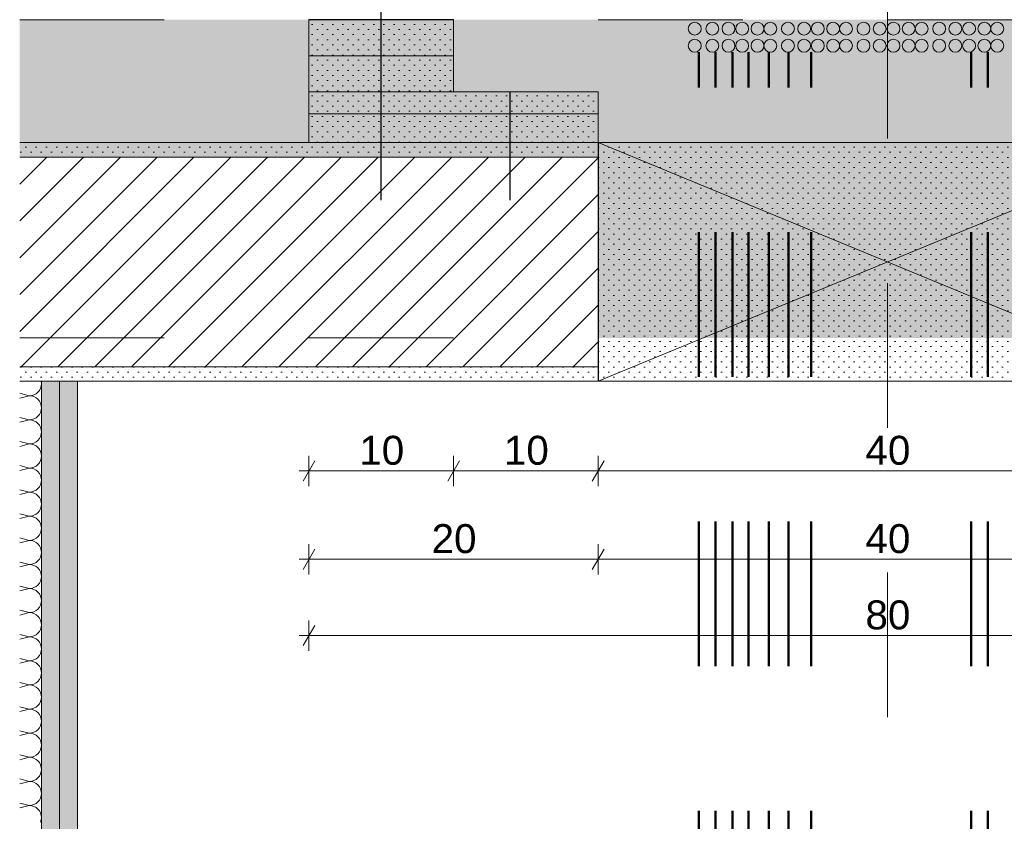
# Model space of a CAD drawing. Header units: metres. Extents: x -0.6 to 10, y -2.1 to 1.5.
# Tile 2 of 25: x -0.598 to 0.083, y -1.548 to -0.994. Entities that reach past the tile are written whole.
import ezdxf

# ---------------------------------------------------------------- set-up
doc = ezdxf.new("R2010")
doc.units = ezdxf.units.M
doc.header["$MEASUREMENT"] = 0
for name, pattern in [('Schnittlinie', [0.06, 0.03, -0.015, 0, -0.015]), ('Strichlinie eng', [0.023, 0.015, -0.008]), ('Untersicht', [0.02, 0.015, -0.005]), ('Wipeout_Contour', [1, 0, -1])]:
    doc.linetypes.add(name, pattern=pattern)
for name, color, linetype in [('152 - Bemaßung_ Beschriftung.Ausbau', 7, 'Continuous'), ('201 - Marker.Schnitt - versteckt Grundriss u. Detail SD', 7, 'Continuous'), ('301 - Elemente.Linie', 7, 'Continuous'), ('605 - Struktur.Wand Innen', 7, 'Continuous'), ('608 - Struktur.Träger', 7, 'Continuous'), ('650 - Abdeckung.Fußboden Aufbau', 7, 'Continuous'), ('653 - Abdeckung.TB Verkofferung', 7, 'Continuous'), ('804 - HKLSE.Elektrik', 7, 'Continuous'), ('Neubau_605 - Struktur.Wand Innen', 7, 'Continuous'), ('Neubau_606 - Struktur.Wand Innen Ausbau', 7, 'Continuous'), ('Neubau_650 - Abdeckung.Fußboden Aufbau', 7, 'Continuous'), ('Neubau_653 - Abdeckung.TB Verkofferung', 7, 'Continuous')]:
    doc.layers.add(name, color=color, linetype=linetype)
doc.styles.add('ERSTELLTER_STIL_1', font='txt')
doc.dimstyles.new('ERSTELLTER_STIL__2', dxfattribs={"dimtxt": 0.02, "dimasz": 0.01064, "dimexe": 0.18, "dimexo": 0.0625, "dimgap": 0, "dimtad": 1, "dimtih": 1, "dimtoh": 1, "dimzin": 0, "dimdsep": 46, "dimtxsty": 'ERSTELLTER_STIL_1', "dimblk": 'ARROWHEAD_2', "dimblk1": 'ARROWHEAD_2', "dimblk2": 'ARROWHEAD_2', "dimcen": 0.09, "dimse1": 1, "dimse2": 1, "dimclrd": 7, "dimclre": 7, "dimclrt": 7, "dimazin": 0, "dimtfac": 1, "dimtdec": 4, "dimtmove": 0, "dimatfit": 3, "dimfxl": 1, "dimtolj": 1, "dimtzin": 0, "dimarcsym": 0})
pattern_1 = [(45, (0, 0), (-0.003535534, 0.003535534), [0, -0.005])]

# ---------------------------------------------------------------- blocks, each defined once
blk = doc.blocks.new('*X1')
at = {"layer": 'Neubau_606 - Struktur.Wand Innen Ausbau', "color": 7, "linetype": 'Continuous', "lineweight": 5}
for p, q in [((-0.58349, -1.24379), (-0.5835, -1.24375)), ((-0.58333, -1.24542), (-0.58349, -1.24379)), ((-0.58349, -1.24705), (-0.58333, -1.24542)), ((-0.59166, -1.25375), (-0.59832, -1.25209)), ((-0.58847, -1.25312), (-0.58703, -1.25235)), ((-0.58703, -1.25235), (-0.58577, -1.25131)), ((-0.58577, -1.25131), (-0.58473, -1.25005)), ((-0.58473, -1.25005), (-0.58396, -1.24861)), ((-0.58396, -1.24861), (-0.58349, -1.24705)), ((-0.59166, -1.25375), (-0.59832, -1.25542)), ((-0.59166, -1.25375), (-0.59003, -1.25359)), ((-0.59003, -1.25391), (-0.59166, -1.25375)), ((-0.59003, -1.25359), (-0.58847, -1.25312)), ((-0.58847, -1.25439), (-0.59003, -1.25391)), ((-0.58703, -1.25516), (-0.58847, -1.25439)), ((-0.58577, -1.25619), (-0.58703, -1.25516)), ((-0.58473, -1.25746), (-0.58577, -1.25619)), ((-0.58396, -1.2589), (-0.58473, -1.25746)), ((-0.58349, -1.26046), (-0.58396, -1.2589)), ((-0.58473, -1.26672), (-0.58396, -1.26528)), ((-0.58396, -1.26528), (-0.58349, -1.26371)), ((-0.58333, -1.26209), (-0.58349, -1.26046)), ((-0.58349, -1.26371), (-0.58333, -1.26209)), ((-0.59166, -1.27042), (-0.59832, -1.26875)), ((-0.59166, -1.27042), (-0.59832, -1.27209)), ((-0.59166, -1.27042), (-0.59003, -1.27026)), ((-0.59003, -1.27058), (-0.59166, -1.27042)), ((-0.59003, -1.27026), (-0.58847, -1.26979)), ((-0.58847, -1.27105), (-0.59003, -1.27058)), ((-0.58847, -1.26979), (-0.58703, -1.26902)), ((-0.58703, -1.27182), (-0.58847, -1.27105)), ((-0.58703, -1.26902), (-0.58577, -1.26798)), ((-0.58577, -1.27286), (-0.58703, -1.27182)), ((-0.58577, -1.26798), (-0.58473, -1.26672)), ((-0.58473, -1.27412), (-0.58577, -1.27286)), ((-0.58396, -1.27556), (-0.58473, -1.27412)), ((-0.58349, -1.27713), (-0.58396, -1.27556)), ((-0.58333, -1.27875), (-0.58349, -1.27713)), ((-0.58349, -1.28038), (-0.58333, -1.27875)), ((-0.59166, -1.28709), (-0.59832, -1.28542)), ((-0.59003, -1.28693), (-0.58847, -1.28645)), ((-0.58847, -1.28645), (-0.58703, -1.28568)), ((-0.58703, -1.28568), (-0.58577, -1.28465)), ((-0.58577, -1.28465), (-0.58473, -1.28338)), ((-0.58473, -1.28338), (-0.58396, -1.28194)), ((-0.58396, -1.28194), (-0.58349, -1.28038)), ((-0.59166, -1.28709), (-0.59832, -1.28875)), ((-0.59166, -1.28709), (-0.59003, -1.28693)), ((-0.59003, -1.28725), (-0.59166, -1.28709)), ((-0.58847, -1.28772), (-0.59003, -1.28725)), ((-0.58703, -1.28849), (-0.58847, -1.28772)), ((-0.58577, -1.28953), (-0.58703, -1.28849)), ((-0.58473, -1.29079), (-0.58577, -1.28953)), ((-0.58396, -1.29223), (-0.58473, -1.29079)), ((-0.58349, -1.29379), (-0.58396, -1.29223)), ((-0.58577, -1.30131), (-0.58473, -1.30005)), ((-0.58473, -1.30005), (-0.58396, -1.29861)), ((-0.58396, -1.29861), (-0.58349, -1.29705)), ((-0.58333, -1.29542), (-0.58349, -1.29379)), ((-0.58349, -1.29705), (-0.58333, -1.29542)), ((-0.59166, -1.30375), (-0.59832, -1.30209)), ((-0.59166, -1.30375), (-0.59832, -1.30542)), ((-0.59166, -1.30375), (-0.59003, -1.30359)), ((-0.59003, -1.30391), (-0.59166, -1.30375)), ((-0.59003, -1.30359), (-0.58847, -1.30312)), ((-0.58847, -1.30439), (-0.59003, -1.30391)), ((-0.58847, -1.30312), (-0.58703, -1.30235)), ((-0.58703, -1.30516), (-0.58847, -1.30439)), ((-0.58703, -1.30235), (-0.58577, -1.30131)), ((-0.58577, -1.30619), (-0.58703, -1.30516)), ((-0.58473, -1.30746), (-0.58577, -1.30619)), ((-0.58396, -1.3089), (-0.58473, -1.30746)), ((-0.58349, -1.31046), (-0.58396, -1.3089)), ((-0.58396, -1.31528), (-0.58349, -1.31371)), ((-0.58333, -1.31209), (-0.58349, -1.31046)), ((-0.58349, -1.31371), (-0.58333, -1.31209)), ((-0.59166, -1.32042), (-0.59832, -1.31875)), ((-0.59166, -1.32042), (-0.59832, -1.32209)), ((-0.59166, -1.32042), (-0.59003, -1.32026)), ((-0.59003, -1.32058), (-0.59166, -1.32042)), ((-0.59003, -1.32026), (-0.58847, -1.31979)), ((-0.58847, -1.32105), (-0.59003, -1.32058)), ((-0.58847, -1.31979), (-0.58703, -1.31902)), ((-0.58703, -1.31902), (-0.58577, -1.31798)), ((-0.58577, -1.31798), (-0.58473, -1.31672)), ((-0.58473, -1.31672), (-0.58396, -1.31528)), ((-0.58703, -1.32182), (-0.58847, -1.32105)), ((-0.58577, -1.32286), (-0.58703, -1.32182)), ((-0.58473, -1.32412), (-0.58577, -1.32286)), ((-0.58396, -1.32556), (-0.58473, -1.32412)), ((-0.58349, -1.32713), (-0.58396, -1.32556)), ((-0.58333, -1.32875), (-0.58349, -1.32713)), ((-0.58577, -1.33465), (-0.58473, -1.33338)), ((-0.58473, -1.33338), (-0.58396, -1.33194)), ((-0.58396, -1.33194), (-0.58349, -1.33038)), ((-0.58349, -1.33038), (-0.58333, -1.32875)), ((-0.59166, -1.33709), (-0.59832, -1.33542)), ((-0.59166, -1.33709), (-0.59832, -1.33875)), ((-0.59166, -1.33709), (-0.59003, -1.33693)), ((-0.59003, -1.33725), (-0.59166, -1.33709)), ((-0.59003, -1.33693), (-0.58847, -1.33645)), ((-0.58847, -1.33772), (-0.59003, -1.33725)), ((-0.58847, -1.33645), (-0.58703, -1.33568)), ((-0.58703, -1.33849), (-0.58847, -1.33772)), ((-0.58703, -1.33568), (-0.58577, -1.33465)), ((-0.58577, -1.33953), (-0.58703, -1.33849)), ((-0.58473, -1.34079), (-0.58577, -1.33953)), ((-0.58396, -1.34223), (-0.58473, -1.34079)), ((-0.58349, -1.34379), (-0.58396, -1.34223)), ((-0.58396, -1.34861), (-0.58349, -1.34705)), ((-0.58333, -1.34542), (-0.58349, -1.34379)), ((-0.58349, -1.34705), (-0.58333, -1.34542)), ((-0.59166, -1.35375), (-0.59832, -1.35209)), ((-0.59166, -1.35375), (-0.59832, -1.35542)), ((-0.59166, -1.35375), (-0.59003, -1.35359)), ((-0.59003, -1.35391), (-0.59166, -1.35375)), ((-0.59003, -1.35359), (-0.58847, -1.35312)), ((-0.58847, -1.35439), (-0.59003, -1.35391)), ((-0.58847, -1.35312), (-0.58703, -1.35235)), ((-0.58703, -1.35516), (-0.58847, -1.35439)), ((-0.58703, -1.35235), (-0.58577, -1.35131)), ((-0.58577, -1.35131), (-0.58473, -1.35005)), ((-0.58473, -1.35005), (-0.58396, -1.34861)), ((-0.58577, -1.35619), (-0.58703, -1.35516)), ((-0.58473, -1.35746), (-0.58577, -1.35619)), ((-0.58396, -1.3589), (-0.58473, -1.35746)), ((-0.58349, -1.36046), (-0.58396, -1.3589)), ((-0.58333, -1.36209), (-0.58349, -1.36046)), ((-0.58703, -1.36902), (-0.58577, -1.36798)), ((-0.58577, -1.36798), (-0.58473, -1.36672)), ((-0.58473, -1.36672), (-0.58396, -1.36528)), ((-0.58396, -1.36528), (-0.58349, -1.36371)), ((-0.58349, -1.36371), (-0.58333, -1.36209)), ((-0.59166, -1.37042), (-0.59832, -1.36875)), ((-0.59166, -1.37042), (-0.59832, -1.37209)), ((-0.59166, -1.37042), (-0.59003, -1.37026)), ((-0.59003, -1.37058), (-0.59166, -1.37042)), ((-0.59003, -1.37026), (-0.58847, -1.36979)), ((-0.58847, -1.37105), (-0.59003, -1.37058)), ((-0.58847, -1.36979), (-0.58703, -1.36902)), ((-0.58703, -1.37182), (-0.58847, -1.37105)), ((-0.58577, -1.37286), (-0.58703, -1.37182)), ((-0.58473, -1.37412), (-0.58577, -1.37286)), ((-0.58396, -1.37556), (-0.58473, -1.37412)), ((-0.58473, -1.38338), (-0.58396, -1.38194)), ((-0.58349, -1.37713), (-0.58396, -1.37556)), ((-0.58396, -1.38194), (-0.58349, -1.38038)), ((-0.58333, -1.37875), (-0.58349, -1.37713)), ((-0.58349, -1.38038), (-0.58333, -1.37875)), ((-0.59166, -1.38709), (-0.59832, -1.38542)), ((-0.59166, -1.38709), (-0.59832, -1.38875)), ((-0.59166, -1.38709), (-0.59003, -1.38693)), ((-0.59003, -1.38725), (-0.59166, -1.38709)), ((-0.59003, -1.38693), (-0.58847, -1.38645)), ((-0.58847, -1.38772), (-0.59003, -1.38725)), ((-0.58847, -1.38645), (-0.58703, -1.38568)), ((-0.58703, -1.38849), (-0.58847, -1.38772)), ((-0.58703, -1.38568), (-0.58577, -1.38465)), ((-0.58577, -1.38953), (-0.58703, -1.38849)), ((-0.58577, -1.38465), (-0.58473, -1.38338)), ((-0.58473, -1.39079), (-0.58577, -1.38953)), ((-0.58396, -1.39223), (-0.58473, -1.39079)), ((-0.58349, -1.39379), (-0.58396, -1.39223)), ((-0.58333, -1.39542), (-0.58349, -1.39379)), ((-0.58349, -1.39705), (-0.58333, -1.39542)), ((-0.59166, -1.40375), (-0.59832, -1.40209)), ((-0.58847, -1.40312), (-0.58703, -1.40235)), ((-0.58703, -1.40235), (-0.58577, -1.40131)), ((-0.58577, -1.40131), (-0.58473, -1.40005)), ((-0.58473, -1.40005), (-0.58396, -1.39861)), ((-0.58396, -1.39861), (-0.58349, -1.39705)), ((-0.59166, -1.40375), (-0.59832, -1.40542)), ((-0.59166, -1.40375), (-0.59003, -1.40359)), ((-0.59003, -1.40391), (-0.59166, -1.40375)), ((-0.59003, -1.40359), (-0.58847, -1.40312)), ((-0.58847, -1.40439), (-0.59003, -1.40391)), ((-0.58703, -1.40516), (-0.58847, -1.40439)), ((-0.58577, -1.40619), (-0.58703, -1.40516)), ((-0.58473, -1.40746), (-0.58577, -1.40619)), ((-0.58396, -1.4089), (-0.58473, -1.40746)), ((-0.58349, -1.41046), (-0.58396, -1.4089)), ((-0.58473, -1.41672), (-0.58396, -1.41528)), ((-0.58396, -1.41528), (-0.58349, -1.41371)), ((-0.58333, -1.41209), (-0.58349, -1.41046)), ((-0.58349, -1.41371), (-0.58333, -1.41209)), ((-0.59166, -1.42042), (-0.59832, -1.41875)), ((-0.59166, -1.42042), (-0.59832, -1.42209)), ((-0.59166, -1.42042), (-0.59003, -1.42026)), ((-0.59003, -1.42058), (-0.59166, -1.42042)), ((-0.59003, -1.42026), (-0.58847, -1.41979)), ((-0.58847, -1.42105), (-0.59003, -1.42058)), ((-0.58847, -1.41979), (-0.58703, -1.41902)), ((-0.58703, -1.42182), (-0.58847, -1.42105)), ((-0.58703, -1.41902), (-0.58577, -1.41798)), ((-0.58577, -1.42286), (-0.58703, -1.42182)), ((-0.58577, -1.41798), (-0.58473, -1.41672)), ((-0.58473, -1.42412), (-0.58577, -1.42286)), ((-0.58396, -1.42556), (-0.58473, -1.42412)), ((-0.58349, -1.42713), (-0.58396, -1.42556)), ((-0.58333, -1.42875), (-0.58349, -1.42713)), ((-0.58349, -1.43038), (-0.58333, -1.42875)), ((-0.59166, -1.43709), (-0.59832, -1.43542)), ((-0.59003, -1.43693), (-0.58847, -1.43645)), ((-0.58847, -1.43645), (-0.58703, -1.43568)), ((-0.58703, -1.43568), (-0.58577, -1.43465)), ((-0.58577, -1.43465), (-0.58473, -1.43338)), ((-0.58473, -1.43338), (-0.58396, -1.43194)), ((-0.58396, -1.43194), (-0.58349, -1.43038)), ((-0.59166, -1.43709), (-0.59832, -1.43875)), ((-0.59166, -1.43709), (-0.59003, -1.43693)), ((-0.59003, -1.43725), (-0.59166, -1.43709)), ((-0.58847, -1.43772), (-0.59003, -1.43725)), ((-0.58703, -1.43849), (-0.58847, -1.43772)), ((-0.58577, -1.43953), (-0.58703, -1.43849)), ((-0.58473, -1.44079), (-0.58577, -1.43953)), ((-0.58396, -1.44223), (-0.58473, -1.44079)), ((-0.58349, -1.44379), (-0.58396, -1.44223)), ((-0.58577, -1.45131), (-0.58473, -1.45005)), ((-0.58473, -1.45005), (-0.58396, -1.44861)), ((-0.58396, -1.44861), (-0.58349, -1.44705)), ((-0.58333, -1.44542), (-0.58349, -1.44379)), ((-0.58349, -1.44705), (-0.58333, -1.44542)), ((-0.59166, -1.45375), (-0.59832, -1.45209)), ((-0.59166, -1.45375), (-0.59832, -1.45542)), ((-0.59166, -1.45375), (-0.59003, -1.45359)), ((-0.59003, -1.45391), (-0.59166, -1.45375)), ((-0.59003, -1.45359), (-0.58847, -1.45312)), ((-0.58847, -1.45439), (-0.59003, -1.45391)), ((-0.58847, -1.45312), (-0.58703, -1.45235)), ((-0.58703, -1.45516), (-0.58847, -1.45439)), ((-0.58703, -1.45235), (-0.58577, -1.45131)), ((-0.58577, -1.45619), (-0.58703, -1.45516)), ((-0.58473, -1.45746), (-0.58577, -1.45619)), ((-0.58396, -1.4589), (-0.58473, -1.45746)), ((-0.58349, -1.46046), (-0.58396, -1.4589)), ((-0.58396, -1.46528), (-0.58349, -1.46371)), ((-0.58333, -1.46209), (-0.58349, -1.46046)), ((-0.58349, -1.46371), (-0.58333, -1.46209)), ((-0.59166, -1.47042), (-0.59832, -1.46875)), ((-0.59166, -1.47042), (-0.59832, -1.47209)), ((-0.59166, -1.47042), (-0.59003, -1.47026)), ((-0.59003, -1.47058), (-0.59166, -1.47042)), ((-0.59003, -1.47026), (-0.58847, -1.46979)), ((-0.58847, -1.47105), (-0.59003, -1.47058)), ((-0.58847, -1.46979), (-0.58703, -1.46902)), ((-0.58703, -1.46902), (-0.58577, -1.46798)), ((-0.58577, -1.46798), (-0.58473, -1.46672)), ((-0.58473, -1.46672), (-0.58396, -1.46528)), ((-0.58703, -1.47182), (-0.58847, -1.47105)), ((-0.58577, -1.47286), (-0.58703, -1.47182)), ((-0.58473, -1.47412), (-0.58577, -1.47286)), ((-0.58396, -1.47556), (-0.58473, -1.47412)), ((-0.58349, -1.47713), (-0.58396, -1.47556)), ((-0.58333, -1.47875), (-0.58349, -1.47713)), ((-0.58577, -1.48465), (-0.58473, -1.48338)), ((-0.58473, -1.48338), (-0.58396, -1.48194)), ((-0.58396, -1.48194), (-0.58349, -1.48038)), ((-0.58349, -1.48038), (-0.58333, -1.47875)), ((-0.59166, -1.48709), (-0.59832, -1.48542)), ((-0.59166, -1.48709), (-0.59832, -1.48875)), ((-0.59166, -1.48709), (-0.59003, -1.48693)), ((-0.59003, -1.48725), (-0.59166, -1.48709)), ((-0.59003, -1.48693), (-0.58847, -1.48645)), ((-0.58847, -1.48772), (-0.59003, -1.48725)), ((-0.58847, -1.48645), (-0.58703, -1.48568)), ((-0.58703, -1.48849), (-0.58847, -1.48772)), ((-0.58703, -1.48568), (-0.58577, -1.48465)), ((-0.58577, -1.48953), (-0.58703, -1.48849)), ((-0.58473, -1.49079), (-0.58577, -1.48953)), ((-0.58396, -1.49223), (-0.58473, -1.49079)), ((-0.58349, -1.49379), (-0.58396, -1.49223)), ((-0.58396, -1.49861), (-0.58349, -1.49705)), ((-0.58333, -1.49542), (-0.58349, -1.49379)), ((-0.58349, -1.49705), (-0.58333, -1.49542)), ((-0.59166, -1.50375), (-0.59832, -1.50209)), ((-0.59166, -1.50375), (-0.59832, -1.50542)), ((-0.59166, -1.50375), (-0.59003, -1.50359)), ((-0.59003, -1.50391), (-0.59166, -1.50375)), ((-0.59003, -1.50359), (-0.58847, -1.50312)), ((-0.58847, -1.50439), (-0.59003, -1.50391)), ((-0.58847, -1.50312), (-0.58703, -1.50235)), ((-0.58703, -1.50516), (-0.58847, -1.50439)), ((-0.58703, -1.50235), (-0.58577, -1.50131)), ((-0.58577, -1.50131), (-0.58473, -1.50005)), ((-0.58473, -1.50005), (-0.58396, -1.49861)), ((-0.58577, -1.50619), (-0.58703, -1.50516)), ((-0.58473, -1.50746), (-0.58577, -1.50619)), ((-0.58396, -1.5089), (-0.58473, -1.50746)), ((-0.58349, -1.51046), (-0.58396, -1.5089)), ((-0.58333, -1.51209), (-0.58349, -1.51046)), ((-0.58703, -1.51902), (-0.58577, -1.51798)), ((-0.58577, -1.51798), (-0.58473, -1.51672)), ((-0.58473, -1.51672), (-0.58396, -1.51528)), ((-0.58396, -1.51528), (-0.58349, -1.51371)), ((-0.58349, -1.51371), (-0.58333, -1.51209)), ((-0.59166, -1.52042), (-0.59832, -1.51875)), ((-0.59166, -1.52042), (-0.59832, -1.52209)), ((-0.59166, -1.52042), (-0.59003, -1.52026)), ((-0.59003, -1.52058), (-0.59166, -1.52042)), ((-0.59003, -1.52026), (-0.58847, -1.51979)), ((-0.58847, -1.52105), (-0.59003, -1.52058)), ((-0.58847, -1.51979), (-0.58703, -1.51902)), ((-0.58703, -1.52182), (-0.58847, -1.52105)), ((-0.58577, -1.52286), (-0.58703, -1.52182)), ((-0.58473, -1.52412), (-0.58577, -1.52286)), ((-0.58396, -1.52556), (-0.58473, -1.52412)), ((-0.58349, -1.52713), (-0.58396, -1.52556)), ((-0.58396, -1.53194), (-0.58349, -1.53038)), ((-0.58333, -1.52875), (-0.58349, -1.52713)), ((-0.58349, -1.53038), (-0.58333, -1.52875)), ((-0.59166, -1.53709), (-0.59832, -1.53542)), ((-0.59166, -1.53709), (-0.59832, -1.53875)), ((-0.59166, -1.53709), (-0.59003, -1.53693)), ((-0.59003, -1.53725), (-0.59166, -1.53709)), ((-0.59003, -1.53693), (-0.58847, -1.53645)), ((-0.58847, -1.53772), (-0.59003, -1.53725)), ((-0.58847, -1.53645), (-0.58703, -1.53568)), ((-0.58703, -1.53849), (-0.58847, -1.53772)), ((-0.58703, -1.53568), (-0.58577, -1.53465)), ((-0.58577, -1.53953), (-0.58703, -1.53849)), ((-0.58577, -1.53465), (-0.58473, -1.53338)), ((-0.58473, -1.53338), (-0.58396, -1.53194)), ((-0.58473, -1.54079), (-0.58577, -1.53953)), ((-0.58396, -1.54223), (-0.58473, -1.54079)), ((-0.58349, -1.54379), (-0.58396, -1.54223)), ((-0.58333, -1.54542), (-0.58349, -1.54379)), ((-0.58349, -1.54705), (-0.58333, -1.54542)), ((-0.58396, -1.54861), (-0.58349, -1.54705))]:
    blk.add_line(p, q, dxfattribs=at)
blk = doc.blocks.new('*D32')
at = {"layer": '152 - Bemaßung_ Beschriftung.Ausbau', "color": 7, "linetype": 'Continuous', "lineweight": 5}
for p, q in [((-0.39428, -1.29876), (-0.40237, -1.31276)), ((-0.39832, -1.31626), (-0.39832, -1.29526)), ((-0.29428, -1.29876), (-0.30237, -1.31276)), ((-0.29832, -1.31626), (-0.29832, -1.29526)), ((-0.40517, -1.30576), (-0.39832, -1.30576)), ((-0.39832, -1.30576), (-0.29832, -1.30576)), ((-0.29832, -1.30576), (-0.19832, -1.30576))]:
    blk.add_line(p, q, dxfattribs=at)
at = {"layer": '152 - Bemaßung_ Beschriftung.Ausbau', "color": 7, "lineweight": 5, "insert": (-0.3635, -1.30176), "char_height": 0.02, "attachment_point": 7, "style": 'ERSTELLTER_STIL_1'}
blk.add_mtext('\\A1;{\\pql;\\fArial|b0|i0|c0|p38;10}', dxfattribs=at)
blk = doc.blocks.new('ARROWHEAD_2')
at = {"color": 0, "linetype": 'Continuous', "lineweight": 0}
for p, q in [((-0.378, -0.655), (0.378, 0.655)), ((0, 0), (-1, 0))]:
    blk.add_line(p, q, dxfattribs=at)
blk = doc.blocks.new('*D33')
at = {"layer": '152 - Bemaßung_ Beschriftung.Ausbau', "color": 7, "linetype": 'Continuous', "lineweight": 5}
for p, q in [((-0.29428, -1.29876), (-0.30237, -1.31276)), ((-0.19428, -1.29876), (-0.20237, -1.31276)), ((-0.19832, -1.31626), (-0.19832, -1.29526)), ((-0.29832, -1.30576), (-0.19832, -1.30576)), ((-0.19832, -1.30576), (0.20168, -1.30576))]:
    blk.add_line(p, q, dxfattribs=at)
at = {"layer": '152 - Bemaßung_ Beschriftung.Ausbau', "color": 7, "lineweight": 5, "insert": (-0.2635, -1.30176), "char_height": 0.02, "attachment_point": 7, "style": 'ERSTELLTER_STIL_1'}
blk.add_mtext('\\A1;{\\pql;\\fArial|b0|i0|c0|p38;10}', dxfattribs=at)
blk = doc.blocks.new('*D34')
at = {"layer": '152 - Bemaßung_ Beschriftung.Ausbau', "color": 7, "linetype": 'Continuous', "lineweight": 5}
for p, q in [((-0.19428, -1.29876), (-0.20237, -1.31276)), ((0.20572, -1.29876), (0.19763, -1.31276)), ((0.20168, -1.31626), (0.20168, -1.29526)), ((-0.19832, -1.30576), (0.20168, -1.30576))]:
    blk.add_line(p, q, dxfattribs=at)
at = {"layer": '152 - Bemaßung_ Beschriftung.Ausbau', "color": 7, "lineweight": 5, "insert": (-0.0135, -1.30176), "char_height": 0.02, "attachment_point": 7, "style": 'ERSTELLTER_STIL_1'}
blk.add_mtext('\\A1;{\\pql;\\fArial|b0|i0|c0|p38;40}', dxfattribs=at)
blk = doc.blocks.new('*D37')
at = {"layer": '152 - Bemaßung_ Beschriftung.Ausbau', "color": 7, "linetype": 'Continuous', "lineweight": 5}
for p, q in [((-0.39428, -1.35984), (-0.40237, -1.37384)), ((-0.39832, -1.37734), (-0.39832, -1.35634)), ((-0.19428, -1.35984), (-0.20237, -1.37384)), ((-0.19832, -1.37734), (-0.19832, -1.35634)), ((-0.40517, -1.36684), (-0.39832, -1.36684)), ((-0.39832, -1.36684), (-0.19832, -1.36684)), ((-0.19832, -1.36684), (0.20168, -1.36684))]:
    blk.add_line(p, q, dxfattribs=at)
at = {"layer": '152 - Bemaßung_ Beschriftung.Ausbau', "color": 7, "lineweight": 5, "insert": (-0.3135, -1.36284), "char_height": 0.02, "attachment_point": 7, "style": 'ERSTELLTER_STIL_1'}
blk.add_mtext('\\A1;{\\pql;\\fArial|b0|i0|c0|p38;20}', dxfattribs=at)
blk = doc.blocks.new('*D38')
at = {"layer": '152 - Bemaßung_ Beschriftung.Ausbau', "color": 7, "linetype": 'Continuous', "lineweight": 5}
for p, q in [((-0.19428, -1.35984), (-0.20237, -1.37384)), ((0.20572, -1.35984), (0.19763, -1.37384)), ((0.20168, -1.37734), (0.20168, -1.35634)), ((-0.19832, -1.36684), (0.20168, -1.36684))]:
    blk.add_line(p, q, dxfattribs=at)
at = {"layer": '152 - Bemaßung_ Beschriftung.Ausbau', "color": 7, "lineweight": 5, "insert": (-0.0135, -1.36284), "char_height": 0.02, "attachment_point": 7, "style": 'ERSTELLTER_STIL_1'}
blk.add_mtext('\\A1;{\\pql;\\fArial|b0|i0|c0|p38;40}', dxfattribs=at)
blk = doc.blocks.new('*D40')
at = {"layer": '152 - Bemaßung_ Beschriftung.Ausbau', "color": 7, "linetype": 'Continuous', "lineweight": 5}
for p, q in [((-0.39428, -0.80227), (-0.40237, -0.81627)), ((-0.39832, -0.81977), (-0.39832, -0.79877)), ((-0.29428, -0.80227), (-0.30237, -0.81627)), ((-0.29832, -0.81977), (-0.29832, -0.79877)), ((-0.40517, -0.80927), (-0.39832, -0.80927)), ((-0.39832, -0.80927), (-0.29832, -0.80927))]:
    blk.add_line(p, q, dxfattribs=at)
at = {"layer": '152 - Bemaßung_ Beschriftung.Ausbau', "color": 7, "lineweight": 5, "insert": (-0.3635, -0.80527), "char_height": 0.02, "attachment_point": 7, "style": 'ERSTELLTER_STIL_1'}
blk.add_mtext('\\A1;{\\pql;\\fArial|b0|i0|c0|p38;10}', dxfattribs=at)
blk = doc.blocks.new('*D41')
at = {"layer": '152 - Bemaßung_ Beschriftung.Ausbau', "color": 7, "linetype": 'Continuous', "lineweight": 5}
for p, q in [((-0.29428, -0.80227), (-0.30237, -0.81627)), ((-0.29832, -0.81977), (-0.29832, -0.79877)), ((0.30572, -0.80227), (0.29763, -0.81627)), ((0.30168, -0.81977), (0.30168, -0.79877)), ((-0.29832, -0.80927), (0.30168, -0.80927))]:
    blk.add_line(p, q, dxfattribs=at)
at = {"layer": '152 - Bemaßung_ Beschriftung.Ausbau', "color": 7, "lineweight": 5, "insert": (-0.0135, -0.80527), "char_height": 0.02, "attachment_point": 7, "style": 'ERSTELLTER_STIL_1'}
blk.add_mtext('\\A1;{\\pql;\\fArial|b0|i0|c0|p38;60}', dxfattribs=at)
blk = doc.blocks.new('*D43')
at = {"layer": '152 - Bemaßung_ Beschriftung.Ausbau', "color": 7, "linetype": 'Continuous', "lineweight": 5}
for p, q in [((-0.39428, -0.74579), (-0.40237, -0.75979)), ((-0.39832, -0.76329), (-0.39832, -0.74229)), ((0.39763, -0.75979), (0.40572, -0.74579)), ((0.40168, -0.76329), (0.40168, -0.74229)), ((-0.40517, -0.75279), (-0.39832, -0.75279)), ((-0.39832, -0.75279), (0.40168, -0.75279)), ((0.40168, -0.75279), (0.40852, -0.75279))]:
    blk.add_line(p, q, dxfattribs=at)
at = {"layer": '152 - Bemaßung_ Beschriftung.Ausbau', "color": 7, "lineweight": 5, "insert": (-0.0135, -0.74879), "char_height": 0.02, "attachment_point": 7, "style": 'ERSTELLTER_STIL_1'}
blk.add_mtext('\\A1;{\\pql;\\fArial|b0|i0|c0|p38;80}', dxfattribs=at)
blk = doc.blocks.new('*D47')
at = {"layer": '152 - Bemaßung_ Beschriftung.Ausbau', "color": 7, "linetype": 'Continuous', "lineweight": 5}
for p, q in [((-0.39832, -1.43006), (-0.39832, -1.40906)), ((0.40168, -1.43006), (0.40168, -1.40906)), ((-0.39428, -1.41256), (-0.40237, -1.42656)), ((0.39763, -1.42656), (0.40572, -1.41256)), ((-0.40517, -1.41956), (-0.39832, -1.41956)), ((-0.39832, -1.41956), (0.40168, -1.41956)), ((0.40168, -1.41956), (0.40852, -1.41956))]:
    blk.add_line(p, q, dxfattribs=at)
at = {"layer": '152 - Bemaßung_ Beschriftung.Ausbau', "color": 7, "lineweight": 5, "insert": (-0.0135, -1.41556), "char_height": 0.02, "attachment_point": 7, "style": 'ERSTELLTER_STIL_1'}
blk.add_mtext('\\A1;{\\pql;\\fArial|b0|i0|c0|p38;80}', dxfattribs=at)

msp = doc.modelspace()

# ---------------------------------------------------------------- hatches: boundary and pattern name
at = {"layer": '608 - Struktur.Träger', "linetype": 'Continuous', "lineweight": 5}
h = msp.add_hatch(dxfattribs=at)
h.set_pattern_fill('Gips_0001', style=0, pattern_type=2)
h.set_pattern_definition(pattern_1)
h.paths.add_polyline_path([(-0.19832, -1.07875), (-0.59832, -1.07875), (-0.59832, -1.08875), (-0.19832, -1.08875)])
h = msp.add_hatch(dxfattribs=at)
h.set_pattern_fill('Gips_0001', style=0, pattern_type=2)
h.set_pattern_definition(pattern_1)
h.paths.add_polyline_path([(-0.59832, -1.23375), (-0.19832, -1.23375), (-0.19832, -1.24375), (-0.59832, -1.24375)])
at = {"layer": '653 - Abdeckung.TB Verkofferung', "linetype": 'Continuous', "lineweight": 0, "true_color": 0x5f5f5f}
msp.add_hatch(color=251, dxfattribs=at).paths.add_polyline_path([(-0.59832, -0.99377), (0.60168, -0.99377), (0.60168, -1.21377), (-0.59832, -1.21377)])
at = {"layer": '653 - Abdeckung.TB Verkofferung', "linetype": 'Continuous', "lineweight": 5}
h = msp.add_hatch(dxfattribs=at)
h.set_pattern_fill('Gips_0001', style=0, pattern_type=2)
h.set_pattern_definition(pattern_1)
h.paths.add_polyline_path([(-0.39832, -1.01875), (-0.39832, -0.99375), (-0.29832, -0.99375), (-0.29832, -1.01875)])
h = msp.add_hatch(dxfattribs=at)
h.set_pattern_fill('Gips_0001', style=0, pattern_type=2)
h.set_pattern_definition(pattern_1)
h.paths.add_polyline_path([(-0.39832, -1.04375), (-0.39832, -1.01875), (-0.29832, -1.01875), (-0.29832, -1.04375)])
h = msp.add_hatch(dxfattribs=at)
h.set_pattern_fill('Gips_0001', style=0, pattern_type=2)
h.set_pattern_definition(pattern_1)
h.paths.add_polyline_path([(-0.39832, -1.05875), (-0.39832, -1.04375), (-0.19832, -1.04375), (-0.19832, -1.05875)])
h = msp.add_hatch(dxfattribs=at)
h.set_pattern_fill('Gips_0001', style=0, pattern_type=2)
h.set_pattern_definition(pattern_1)
h.paths.add_polyline_path([(-0.39832, -1.07875), (-0.39832, -1.05875), (-0.19832, -1.05875), (-0.19832, -1.07875)])
h = msp.add_hatch(dxfattribs=at)
h.set_pattern_fill('Gips_0001', style=0, pattern_type=2)
h.set_pattern_definition(pattern_1)
h.paths.add_polyline_path([(-0.19832, -1.07875), (0.20168, -1.07875), (0.20168, -1.24375), (-0.19832, -1.24375)])
at = {"layer": 'Neubau_606 - Struktur.Wand Innen Ausbau', "linetype": 'Continuous', "lineweight": 5}
h = msp.add_hatch(dxfattribs=at)
h.set_pattern_fill('Gips_0001', style=0, pattern_type=2)
h.set_pattern_definition(pattern_1)
h.paths.add_polyline_path([(-0.58333, -1.24375), (-0.58333, -1.83458), (-0.57083, -1.83458), (-0.57083, -1.24375)])
h = msp.add_hatch(dxfattribs=at)
h.set_pattern_fill('Gips_0001', style=0, pattern_type=2)
h.set_pattern_definition(pattern_1)
h.paths.add_polyline_path([(-0.57083, -1.24375), (-0.57083, -1.83458), (-0.55833, -1.83458), (-0.55833, -1.24375)])

# ---------------------------------------------------------------- linework, layer by layer
at = {"layer": '201 - Marker.Schnitt - versteckt Grundriss u. Detail SD', "color": 7, "linetype": 'Schnittlinie', "lineweight": 13}
msp.add_line((0.00168, 1.42401), (0.00168, -2.04077), dxfattribs=at)
at = {"layer": '301 - Elemente.Linie', "color": 7, "linetype": 'Strichlinie eng', "lineweight": 25, "flags": 128}
msp.add_lwpolyline([(-0.34832, -1.01875), (-0.34832, -0.86377)], dxfattribs=at)
at = {"layer": '605 - Struktur.Wand Innen', "color": 7, "linetype": 'Continuous', "lineweight": 18}
for points in [[(-0.19832, -1.07875), (-0.59832, -1.07875)], [(-0.59832, -1.24375), (-0.19832, -1.24375)]]:
    msp.add_lwpolyline(points, dxfattribs=at)
at = {"layer": '608 - Struktur.Träger', "color": 7, "linetype": 'Untersicht', "lineweight": 18}
msp.add_line((-0.59832, -0.99377), (0.60168, -0.99377), dxfattribs=at)
at = {"layer": '650 - Abdeckung.Fußboden Aufbau', "color": 7, "linetype": 'Continuous', "lineweight": 13}
msp.add_lwpolyline([(-0.59832, -1.07875), (-0.19832, -1.07875)], dxfattribs=at)
at = {"layer": '653 - Abdeckung.TB Verkofferung', "color": 1, "linetype": 'Continuous', "lineweight": 18, "flags": 128}
for points in [[(-0.39832, -1.01875), (-0.39832, -0.99375), (-0.29832, -0.99375), (-0.29832, -1.01875)], [(-0.39832, -1.04375), (-0.39832, -1.01875), (-0.29832, -1.01875), (-0.29832, -1.04375)], [(-0.39832, -1.05875), (-0.39832, -1.04375), (-0.19832, -1.04375), (-0.19832, -1.05875)], [(-0.39832, -1.07875), (-0.39832, -1.05875), (-0.19832, -1.05875), (-0.19832, -1.07875)]]:
    msp.add_lwpolyline(points, close=True, dxfattribs=at)
at = {"layer": '653 - Abdeckung.TB Verkofferung', "color": 1, "linetype": 'Continuous', "lineweight": 9, "flags": 128}
msp.add_lwpolyline([(-0.19832, -1.07875), (0.20168, -1.07875), (0.20168, -1.24375), (-0.19832, -1.24375)], close=True, dxfattribs=at)
at = {"layer": '653 - Abdeckung.TB Verkofferung', "color": 92, "linetype": 'Continuous', "lineweight": 13, "true_color": 0x00be00}
for centre in [(-0.13154, -1), (-0.1194, -1), (-0.1082, -1), (-0.09872, -1), (-0.08816, -1), (-0.07925, -1), (-0.06711, -1), (-0.05591, -1), (-0.04642, -1), (-0.03586, -1), (-0.02696, -1), (-0.01482, -1), (-0.00362, -1), (0.00587, -1), (0.01643, -1), (0.02534, -1), (0.03748, -1), (0.04868, -1), (0.05816, -1), (0.06872, -1), (0.07763, -1), (-0.13154, -1.01179), (-0.1194, -1.01179), (-0.1082, -1.01179), (-0.09872, -1.01179), (-0.08816, -1.01179), (-0.07925, -1.01179), (-0.06711, -1.01179), (-0.05591, -1.01179), (-0.04642, -1.01179), (-0.03586, -1.01179), (-0.02696, -1.01179), (-0.01482, -1.01179), (-0.00362, -1.01179), (0.00587, -1.01179), (0.01643, -1.01179), (0.02534, -1.01179), (0.03748, -1.01179), (0.04868, -1.01179), (0.05816, -1.01179), (0.06872, -1.01179), (0.07763, -1.01179)]:
    msp.add_circle(centre, 0.00445, dxfattribs=at)
at = {"layer": '804 - HKLSE.Elektrik', "color": 92, "linetype": 'Strichlinie eng', "lineweight": 50, "true_color": 0x00be00, "flags": 128}
for points in [[(-0.12865, -1.84076), (-0.12865, -1.01625)], [(-0.11725, -1.84076), (-0.11725, -1.01625)], [(-0.1054, -1.84076), (-0.1054, -1.01625)], [(-0.09445, -1.84076), (-0.09445, -1.01625)], [(-0.08031, -1.84076), (-0.08031, -1.01625)], [(-0.06663, -1.84076), (-0.06663, -1.01625)], [(-0.05109, -1.84076), (-0.05109, -1.01625)], [(0.0597, -1.84076), (0.0597, -1.01625)], [(0.0711, -1.84076), (0.0711, -1.01625)]]:
    msp.add_lwpolyline(points, dxfattribs=at)
at = {"layer": 'Neubau_605 - Struktur.Wand Innen', "color": 1, "linetype": 'Continuous', "lineweight": 9}
for p, q in [((-0.19832, -1.07875), (0.20168, -1.24375)), ((0.20168, -1.07875), (-0.19832, -1.24375))]:
    msp.add_line(p, q, dxfattribs=at)
at = {"layer": 'Neubau_606 - Struktur.Wand Innen Ausbau', "color": 1, "linetype": 'Continuous', "lineweight": 13}
msp.add_line((-0.58333, -1.83458), (-0.58333, -1.24375), dxfattribs=at)
at = {"layer": 'Neubau_606 - Struktur.Wand Innen Ausbau', "color": 1, "linetype": 'Continuous', "lineweight": 9}
msp.add_line((-0.57083, -1.83458), (-0.57083, -1.24375), dxfattribs=at)
at = {"layer": 'Neubau_606 - Struktur.Wand Innen Ausbau', "color": 1, "linetype": 'Continuous', "lineweight": 13}
for points in [[(-0.58333, -1.24375), (-0.59832, -1.24375)], [(-0.57083, -1.24375), (-0.58333, -1.24375)], [(-0.55833, -1.24375), (-0.57083, -1.24375)], [(-0.55833, -1.83458), (-0.55833, -1.24375)]]:
    msp.add_lwpolyline(points, dxfattribs=at)
at = {"layer": 'Neubau_650 - Abdeckung.Fußboden Aufbau', "color": 1, "linetype": 'Continuous', "lineweight": 13}
for points in [[(-0.19832, -1.24375), (-0.55833, -1.24375)], [(-0.55833, -1.24375), (-0.55833, -1.83458)]]:
    msp.add_lwpolyline(points, dxfattribs=at)
at = {"layer": 'Neubau_653 - Abdeckung.TB Verkofferung', "color": 1, "linetype": 'Untersicht', "lineweight": 9}
for p, q in [((-0.55833, -1.24377), (-0.19832, -1.24377)), ((-0.55833, -1.83458), (-0.55833, -1.24377))]:
    msp.add_line(p, q, dxfattribs=at)

# ---------------------------------------------------------------- block references
at = {"layer": 'Neubau_606 - Struktur.Wand Innen Ausbau', "color": 7, "linetype": 'Continuous', "lineweight": 5}
msp.add_blockref('*X1', (0, 0), dxfattribs=at)

# ---------------------------------------------------------------- dimensions: what is measured, and where the dimension line sits
at = {"layer": '152 - Bemaßung_ Beschriftung.Ausbau', "color": 7, "linetype": 'Continuous', "lineweight": 5}
for base, p1, p2, picture, middle in [((0.40168, -0.75279), (-0.39832, -1.07875), (0.40168, -1.07875), '*D43', (0.00175, -0.73879)), ((-0.29832, -0.80927), (-0.39832, -1.07875), (-0.29832, -1.04375), '*D40', (-0.34825, -0.79527)), ((0.30168, -0.80927), (-0.29832, -1.04375), (0.30168, -1.04375), '*D41', (0.00175, -0.79527))]:
    dim = msp.add_linear_dim(base=base, p1=p1, p2=p2, dimstyle='ERSTELLTER_STIL__2', dxfattribs=at)
    dim.commit()
    dim.dimension.update_dxf_attribs({"geometry": picture, "text_midpoint": middle, "dimtype": 160})

# ---------------------------------------------------------------- next in the draw order: wipeouts: each hides what was drawn before it
at = {"color": 254, "linetype": 'Wipeout_Contour', "lineweight": 0, "ltscale": 5.318648}
msp.add_wipeout([(-0.59832, -1.23375), (-0.19832, -1.23375), (-0.19832, -1.08875), (-0.59832, -1.08875)], dxfattribs=at).dxf.layer = '605 - Struktur.Wand Innen'

# ---------------------------------------------------------------- next in the draw order: hatches: boundary and pattern name
at = {"layer": '605 - Struktur.Wand Innen', "linetype": 'Continuous', "lineweight": 5}
h = msp.add_hatch(dxfattribs=at)
h.set_pattern_fill('MW_Ziegel_0001', style=0, pattern_type=2)
h.set_pattern_definition([(45, (0, 0), (-0.01272792, 0.01272792), [])])
h.paths.add_polyline_path([(-0.59832, -1.23375), (-0.19832, -1.23375), (-0.19832, -1.08875), (-0.59832, -1.08875)])

# ---------------------------------------------------------------- next in the draw order: linework, layer by layer
at = {"layer": '301 - Elemente.Linie', "color": 7, "linetype": 'Continuous', "lineweight": 25, "flags": 128}
for points in [[(-0.34832, -1.11858), (-0.34832, -1.01875)], [(-0.25922, -1.11858), (-0.25922, -1.04375)]]:
    msp.add_lwpolyline(points, dxfattribs=at)
at = {"layer": '605 - Struktur.Wand Innen', "color": 7, "linetype": 'Continuous', "lineweight": 18}
for points in [[(-0.19832, -1.08875), (-0.59832, -1.08875)], [(-0.19832, -1.23375), (-0.59832, -1.23375)]]:
    msp.add_lwpolyline(points, dxfattribs=at)
at = {"layer": '608 - Struktur.Träger', "color": 7, "linetype": 'Untersicht', "lineweight": 18}
msp.add_line((-0.59832, -1.21377), (-0.19832, -1.21377), dxfattribs=at)
at = {"layer": '653 - Abdeckung.TB Verkofferung', "color": 1, "linetype": 'Continuous', "lineweight": 25, "flags": 128}
msp.add_lwpolyline([(-0.19832, -1.07875), (-0.19832, -1.24375)], dxfattribs=at)

# ---------------------------------------------------------------- next in the draw order: dimensions: what is measured, and where the dimension line sits
at = {"layer": '152 - Bemaßung_ Beschriftung.Ausbau', "color": 7, "linetype": 'Continuous', "lineweight": 5}
for base, p1, p2, picture, middle in [((-0.29832, -1.30576), (-0.39832, -1.07875), (-0.29832, -1.04375), '*D32', (-0.34825, -1.29176)), ((-0.19832, -1.30576), (-0.29832, -1.04375), (-0.19832, -1.07875), '*D33', (-0.24825, -1.29176)), ((-0.19832, -1.36684), (-0.39832, -1.07875), (-0.19832, -1.07875), '*D37', (-0.29825, -1.35284)), ((0.40168, -1.41956), (-0.39832, -1.07875), (0.40168, -1.07875), '*D47', (0.00175, -1.40556)), ((0.20168, -1.30576), (-0.19832, -1.07875), (0.20168, -1.07875), '*D34', (0.00175, -1.29176)), ((0.20168, -1.36684), (-0.19832, -1.07875), (0.20168, -1.07875), '*D38', (0.00175, -1.35284))]:
    dim = msp.add_linear_dim(base=base, p1=p1, p2=p2, dimstyle='ERSTELLTER_STIL__2', dxfattribs=at)
    dim.commit()
    dim.dimension.update_dxf_attribs({"geometry": picture, "text_midpoint": middle, "dimtype": 160})

doc.saveas('drawing.dxf')
